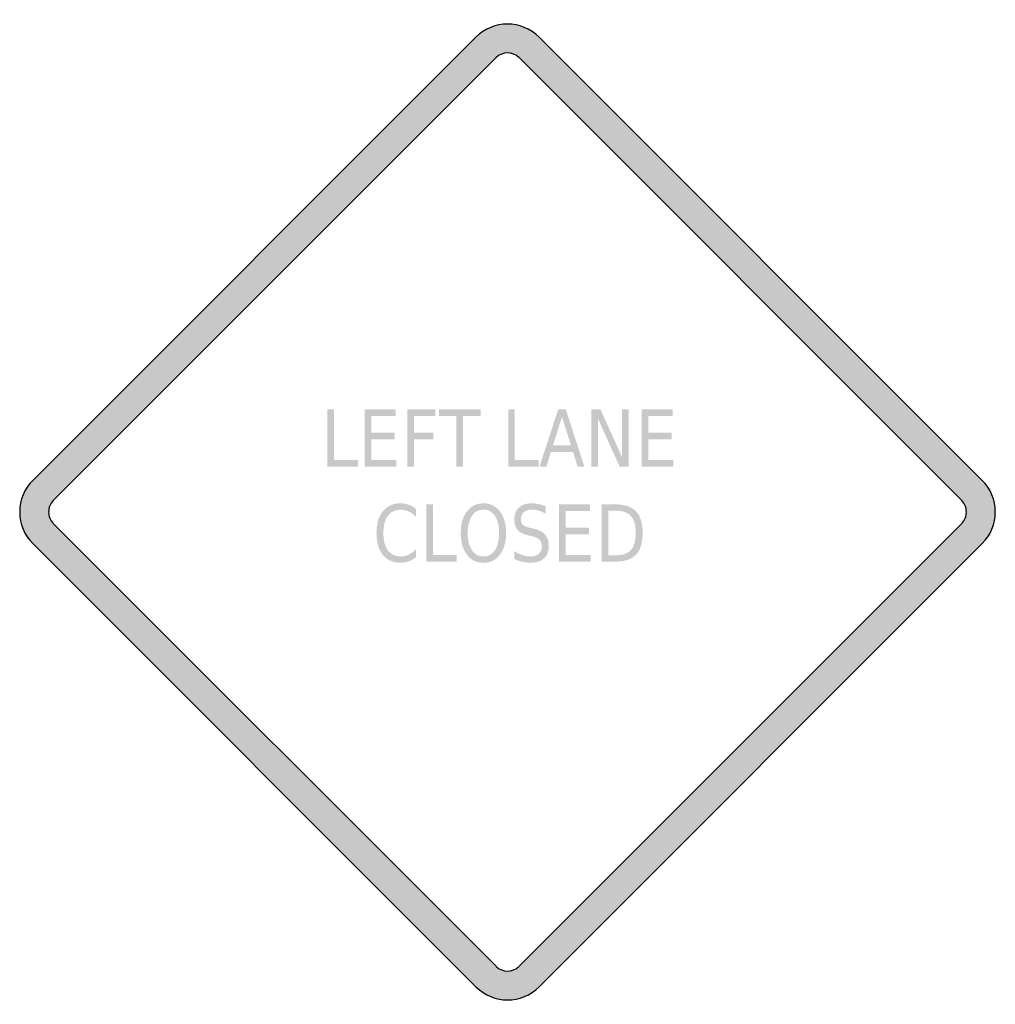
# Model space of a CAD drawing. Header units: inches. Extents: x -0.5 to 0.5, y -0.5 to 0.5.
import ezdxf

# ---------------------------------------------------------------- set-up
doc = ezdxf.new("R2010")
doc.units = ezdxf.units.IN
doc.header["$MEASUREMENT"] = 0

msp = doc.modelspace()

# ---------------------------------------------------------------- hatches: boundary and pattern name
h = msp.add_hatch(color=7)
h.paths.add_polyline_path([(0.0323, 0.4867), (0.4865, 0.0323), (0.4905, 0.0278), (0.4939, 0.0228), (0.4965, 0.0175), (0.4984, 0.012), (0.4995, 0.006), (0.5, 0), (0.4995, -0.006), (0.4984, -0.0118), (0.4965, -0.0175), (0.4939, -0.0228), (0.4905, -0.0278), (0.4865, -0.0323), (0.0323, -0.4867), (0.0278, -0.4907), (0.0227, -0.494), (0.0173, -0.4967), (0.0117, -0.4985), (0.006, -0.4997), (0.0002, -0.5), (-0.0057, -0.4997), (-0.0115, -0.4985), (-0.0172, -0.4967), (-0.0225, -0.494), (-0.0275, -0.4907), (-0.0323, -0.4867), (-0.4867, -0.0322), (-0.4905, -0.0278), (-0.4939, -0.0228), (-0.4965, -0.0175), (-0.4984, -0.0118), (-0.4995, -0.006), (-0.5, 0), (-0.4995, 0.006), (-0.4984, 0.012), (-0.4965, 0.0175), (-0.4939, 0.0228), (-0.4905, 0.0278), (-0.4867, 0.0323), (-0.0323, 0.4867), (-0.0277, 0.4907), (-0.0227, 0.494), (-0.0172, 0.4967), (-0.0117, 0.4985), (-0.0058, 0.4997), (0, 0.5), (0.0058, 0.4997), (0.0117, 0.4985), (0.0172, 0.4967), (0.0227, 0.494), (0.0277, 0.4907), (0.0323, 0.4867)])
h.paths.add_polyline_path([(0.0117, 0.4657), (0.4655, 0.0117), (0.467, 0.0102), (0.4682, 0.0083), (0.4692, 0.0063), (0.4699, 0.0043), (0.4704, 0.0022), (0.4704, 0), (0.4704, -0.0022), (0.4699, -0.0042), (0.4692, -0.0063), (0.4682, -0.0082), (0.467, -0.01), (0.4655, -0.0117), (0.0117, -0.4655), (0.0082, -0.4682), (0.0042, -0.4699), (0, -0.4704), (-0.0042, -0.4699), (-0.0082, -0.4682), (-0.0117, -0.4655), (-0.4655, -0.0117), (-0.467, -0.01), (-0.4682, -0.0082), (-0.4692, -0.0063), (-0.4699, -0.0042), (-0.4704, -0.0022), (-0.4704, 0), (-0.4704, 0.0022), (-0.4699, 0.0043), (-0.4692, 0.0063), (-0.4682, 0.0083), (-0.467, 0.0102), (-0.4655, 0.0117), (-0.0117, 0.4655), (-0.0082, 0.4684), (-0.0042, 0.4699), (0, 0.4705), (0.0042, 0.4699), (0.0082, 0.4684), (0.0117, 0.4657)], flags=0)
for points in [[(-0.1846, 0.1052), (-0.1778, 0.1052), (-0.1778, 0.0532), (-0.1534, 0.0532), (-0.1534, 0.0465), (-0.1846, 0.0465), (-0.1846, 0.1052)], [(-0.1463, 0.1052), (-0.1145, 0.1052), (-0.1145, 0.0985), (-0.1395, 0.0985), (-0.1395, 0.0812), (-0.1156, 0.0812), (-0.1156, 0.0745), (-0.1395, 0.0745), (-0.1395, 0.0532), (-0.1139, 0.0532), (-0.1139, 0.0465), (-0.1463, 0.0465), (-0.1463, 0.1052)], [(-0.1028, 0.1052), (-0.0739, 0.1052), (-0.0739, 0.0985), (-0.096, 0.0985), (-0.096, 0.0812), (-0.0761, 0.0812), (-0.0761, 0.0746), (-0.096, 0.0746), (-0.096, 0.0465), (-0.1028, 0.0465), (-0.1028, 0.1052)], [(-0.0701, 0.1052), (-0.0276, 0.1052), (-0.0276, 0.0985), (-0.0455, 0.0985), (-0.0455, 0.0465), (-0.0523, 0.0465), (-0.0523, 0.0985), (-0.0701, 0.0985), (-0.0701, 0.1052)], [(0.0007, 0.1052), (0.0075, 0.1052), (0.0075, 0.0532), (0.0319, 0.0532), (0.0319, 0.0465), (0.0007, 0.0465), (0.0007, 0.1052)], [(0.0861, 0.1052), (0.0953, 0.1052), (0.1175, 0.0561), (0.1175, 0.1052), (0.1241, 0.1052), (0.1241, 0.0465), (0.115, 0.0465), (0.0927, 0.0956), (0.0927, 0.0465), (0.0861, 0.0465), (0.0861, 0.1052)], [(0.1376, 0.1052), (0.1693, 0.1052), (0.1693, 0.0985), (0.1444, 0.0985), (0.1444, 0.0812), (0.1683, 0.0812), (0.1683, 0.0745), (0.1444, 0.0745), (0.1444, 0.0532), (0.17, 0.0532), (0.17, 0.0465), (0.1376, 0.0465), (0.1376, 0.1052)], [(-0.0833, 0.0078), (-0.0765, 0.0078), (-0.0765, -0.0442), (-0.0521, -0.0442), (-0.0521, -0.0509), (-0.0833, -0.0509), (-0.0833, 0.0078)], [(0.0529, 0.0078), (0.0846, 0.0078), (0.0846, 0.0011), (0.0597, 0.0011), (0.0597, -0.0162), (0.0836, -0.0162), (0.0836, -0.0229), (0.0597, -0.0229), (0.0597, -0.0442), (0.0852, -0.0442), (0.0852, -0.0509), (0.0529, -0.0509), (0.0529, 0.0078)]]:
    msp.add_hatch(color=7).paths.add_polyline_path(points)
h = msp.add_hatch(color=7)
h.paths.add_polyline_path([(0.052, 0.1052), (0.0597, 0.1052), (0.0788, 0.0465), (0.0718, 0.0465), (0.0672, 0.0616), (0.0445, 0.0616), (0.04, 0.0465), (0.0328, 0.0465), (0.052, 0.1052)])
h.paths.add_polyline_path([(0.0558, 0.0974), (0.0466, 0.0682), (0.0651, 0.0682), (0.0558, 0.0974)], flags=0)
h = msp.add_hatch(color=7)
edge = h.paths.add_edge_path()
edge.add_line((-0.0938, 0.0033), (-0.0938, -0.0051))
edge.add_spline(control_points=[(-0.0938, -0.0051), (-0.0961, -0.0026), (-0.0986, -0.0007), (-0.1012, 0.0005), (-0.1038, 0.0017), (-0.1065, 0.0023), (-0.1094, 0.0023), (-0.1151, 0.0023), (-0.1195, 0.0003), (-0.1226, -0.0038), (-0.1256, -0.0079), (-0.1272, -0.0138), (-0.1272, -0.0216), (-0.1272, -0.0293), (-0.1256, -0.0352), (-0.1226, -0.0393), (-0.1195, -0.0434), (-0.1151, -0.0455), (-0.1094, -0.0455), (-0.1065, -0.0455), (-0.1038, -0.0449), (-0.1012, -0.0436), (-0.0986, -0.0424), (-0.0961, -0.0405), (-0.0938, -0.0381)], knot_values=[0, 0, 0, 0, 1, 1, 1, 2, 2, 2, 3, 3, 3, 4, 4, 4, 5, 5, 5, 6, 6, 6, 7, 7, 7, 8, 8, 8, 8], degree=3, periodic=0)
edge.add_line((-0.0938, -0.0381), (-0.0938, -0.0463))
edge.add_spline(control_points=[(-0.0938, -0.0463), (-0.0962, -0.0482), (-0.0987, -0.0497), (-0.1014, -0.0506), (-0.1041, -0.0515), (-0.1069, -0.052), (-0.1098, -0.052), (-0.1174, -0.052), (-0.1234, -0.0493), (-0.1278, -0.0439), (-0.1321, -0.0384), (-0.1343, -0.031), (-0.1343, -0.0216), (-0.1343, -0.0122), (-0.1321, -0.0047), (-0.1278, 0.0007), (-0.1234, 0.0061), (-0.1174, 0.0089), (-0.1098, 0.0089), (-0.1068, 0.0089), (-0.104, 0.0084), (-0.1013, 0.0075), (-0.0986, 0.0065), (-0.0962, 0.0051), (-0.0938, 0.0033)], knot_values=[0, 0, 0, 0, 1, 1, 1, 2, 2, 2, 3, 3, 3, 4, 4, 4, 5, 5, 5, 6, 6, 6, 7, 7, 7, 8, 8, 8, 8], degree=3, periodic=0)
h = msp.add_hatch(color=7)
edge = h.paths.add_edge_path()
edge.add_spline(control_points=[(-0.0246, 0.0089), (-0.0176, 0.0089), (-0.012, 0.0061), (-0.0078, 0.0006), (-0.0036, -0.0049), (-0.0014, -0.0123), (-0.0014, -0.0216), (-0.0014, -0.0308), (-0.0036, -0.0382), (-0.0078, -0.0437), (-0.012, -0.0493), (-0.0176, -0.052), (-0.0246, -0.052), (-0.0317, -0.052), (-0.0373, -0.0493), (-0.0416, -0.0438), (-0.0458, -0.0383), (-0.0479, -0.0309), (-0.0479, -0.0216), (-0.0479, -0.0123), (-0.0458, -0.0049), (-0.0416, 0.0006), (-0.0373, 0.0061), (-0.0317, 0.0089), (-0.0246, 0.0089)], knot_values=[0, 0, 0, 0, 1, 1, 1, 2, 2, 2, 3, 3, 3, 4, 4, 4, 5, 5, 5, 6, 6, 6, 7, 7, 7, 8, 8, 8, 8], degree=3, periodic=0)
edge = h.paths.add_edge_path(flags=0)
edge.add_spline(control_points=[(-0.0246, 0.0024), (-0.0296, 0.0024), (-0.0335, 0.0003), (-0.0364, -0.004), (-0.0393, -0.0083), (-0.0408, -0.0142), (-0.0408, -0.0216), (-0.0408, -0.029), (-0.0393, -0.0348), (-0.0364, -0.0391), (-0.0335, -0.0434), (-0.0296, -0.0456), (-0.0246, -0.0456), (-0.0197, -0.0456), (-0.0158, -0.0434), (-0.0129, -0.0391), (-0.01, -0.0348), (-0.0086, -0.029), (-0.0086, -0.0216), (-0.0086, -0.0142), (-0.01, -0.0083), (-0.0129, -0.004), (-0.0158, 0.0003), (-0.0197, 0.0024), (-0.0246, 0.0024)], knot_values=[0, 0, 0, 0, 1, 1, 1, 2, 2, 2, 3, 3, 3, 4, 4, 4, 5, 5, 5, 6, 6, 6, 7, 7, 7, 8, 8, 8, 8], degree=3, periodic=0)
h = msp.add_hatch(color=7)
edge = h.paths.add_edge_path()
edge.add_line((0.0392, 0.0059), (0.0392, -0.0019))
edge.add_spline(control_points=[(0.0392, -0.0019), (0.0367, -0.0004), (0.0342, 0.0007), (0.032, 0.0014), (0.0297, 0.0021), (0.0275, 0.0024), (0.0253, 0.0024), (0.0216, 0.0024), (0.0188, 0.0016), (0.0168, -0.0001), (0.0148, -0.0018), (0.0138, -0.0042), (0.0138, -0.0072), (0.0138, -0.0098), (0.0144, -0.0118), (0.0158, -0.0131), (0.0171, -0.0144), (0.0196, -0.0155), (0.0234, -0.0163)], knot_values=[0, 0, 0, 0, 1, 1, 1, 2, 2, 2, 3, 3, 3, 4, 4, 4, 5, 5, 5, 6, 6, 6, 6], degree=3, periodic=0)
edge.add_line((0.0234, -0.0163), (0.0274, -0.0173))
edge.add_spline(control_points=[(0.0274, -0.0173), (0.0325, -0.0184), (0.0363, -0.0204), (0.0387, -0.0233), (0.0411, -0.0261), (0.0423, -0.0299), (0.0423, -0.0347), (0.0423, -0.0404), (0.0406, -0.0447), (0.0374, -0.0476), (0.0341, -0.0505), (0.0294, -0.052), (0.0231, -0.052), (0.0207, -0.052), (0.0181, -0.0517), (0.0155, -0.0511), (0.0128, -0.0504), (0.01, -0.0495), (0.0071, -0.0483)], knot_values=[0, 0, 0, 0, 1, 1, 1, 2, 2, 2, 3, 3, 3, 4, 4, 4, 5, 5, 5, 6, 6, 6, 6], degree=3, periodic=0)
edge.add_line((0.0071, -0.0483), (0.0071, -0.0401))
edge.add_spline(control_points=[(0.0071, -0.0401), (0.0099, -0.0419), (0.0126, -0.0433), (0.0153, -0.0442), (0.0179, -0.0451), (0.0205, -0.0456), (0.0231, -0.0456), (0.0269, -0.0456), (0.0299, -0.0447), (0.032, -0.0429), (0.0341, -0.0411), (0.0352, -0.0386), (0.0352, -0.0353), (0.0352, -0.0324), (0.0344, -0.0301), (0.0329, -0.0285), (0.0314, -0.0269), (0.0289, -0.0257), (0.0255, -0.0249)], knot_values=[0, 0, 0, 0, 1, 1, 1, 2, 2, 2, 3, 3, 3, 4, 4, 4, 5, 5, 5, 6, 6, 6, 6], degree=3, periodic=0)
edge.add_line((0.0255, -0.0249), (0.0213, -0.0239))
edge.add_spline(control_points=[(0.0213, -0.0239), (0.0163, -0.0227), (0.0126, -0.0209), (0.0103, -0.0184), (0.0081, -0.0159), (0.007, -0.0124), (0.007, -0.0079), (0.007, -0.0027), (0.0085, 0.0014), (0.0116, 0.0044), (0.0148, 0.0074), (0.0191, 0.0089), (0.0246, 0.0089), (0.0269, 0.0089), (0.0293, 0.0086), (0.0318, 0.0081), (0.0342, 0.0076), (0.0367, 0.0069), (0.0392, 0.0059)], knot_values=[0, 0, 0, 0, 1, 1, 1, 2, 2, 2, 3, 3, 3, 4, 4, 4, 5, 5, 5, 6, 6, 6, 6], degree=3, periodic=0)
h = msp.add_hatch(color=7)
edge = h.paths.add_edge_path()
edge.add_line((0.0964, 0.0078), (0.1103, 0.0078))
edge.add_spline(control_points=[(0.1103, 0.0078), (0.12, 0.0078), (0.1272, 0.0054), (0.1317, 0.0007), (0.1363, -0.004), (0.1385, -0.0114), (0.1385, -0.0215), (0.1385, -0.0316), (0.1363, -0.039), (0.1317, -0.0438), (0.1271, -0.0485), (0.12, -0.0509), (0.1103, -0.0509)], knot_values=[0, 0, 0, 0, 1, 1, 1, 2, 2, 2, 3, 3, 3, 4, 4, 4, 4], degree=3, periodic=0)
edge.add_line((0.1103, -0.0509), (0.0964, -0.0509))
edge.add_line((0.0964, -0.0509), (0.0964, 0.0078))
edge = h.paths.add_edge_path(flags=0)
edge.add_line((0.1032, 0.0013), (0.1032, -0.0443))
edge.add_line((0.1032, -0.0443), (0.1113, -0.0443))
edge.add_spline(control_points=[(0.1113, -0.0443), (0.1183, -0.0443), (0.1233, -0.0425), (0.1266, -0.0388), (0.1298, -0.0352), (0.1314, -0.0294), (0.1314, -0.0215), (0.1314, -0.0136), (0.1298, -0.0079), (0.1266, -0.0042), (0.1233, -0.0005), (0.1183, 0.0013), (0.1113, 0.0013)], knot_values=[0, 0, 0, 0, 1, 1, 1, 2, 2, 2, 3, 3, 3, 4, 4, 4, 4], degree=3, periodic=0)
edge.add_line((0.1113, 0.0013), (0.1032, 0.0013))

# ---------------------------------------------------------------- linework, layer by layer
at = {"color": 7}
for p, q in [((-0.4867, 0.0323), (-0.0323, 0.4867)), ((0.0323, 0.4867), (0.4867, 0.0323)), ((-0.4656, 0.0118), (-0.0117, 0.4656)), ((0.0118, 0.4656), (0.4656, 0.0118)), ((-0.0117, -0.4655), (-0.4656, -0.0117)), ((0.4656, -0.0117), (0.0118, -0.4655)), ((-0.0323, -0.4867), (-0.4867, -0.0322)), ((0.4867, -0.0322), (0.0323, -0.4867))]:
    msp.add_line(p, q, dxfattribs=at)
for points in [[(0.0324, 0.4866), (0.0145, 0.5045), (-0.0145, 0.5045), (-0.0324, 0.4866)], [(0.0117, 0.4656), (0.0052, 0.4721), (-0.0052, 0.4721), (-0.0117, 0.4656)], [(-0.0117, -0.4656), (-0.0052, -0.472), (0.0052, -0.472), (0.0117, -0.4656)], [(-0.0323, -0.4866), (-0.0144, -0.5045), (0.0146, -0.5045), (0.0325, -0.4866)]]:
    msp.add_open_spline(points, degree=3, dxfattribs=at)
for points in [[(-0.4866, 0.0324), (-0.4952, 0.0238), (-0.5, 0.0122), (-0.5, 0), (-0.5, -0.0121), (-0.4952, -0.0238), (-0.4866, -0.0323)], [(0.4866, -0.0323), (0.4952, -0.0238), (0.5, -0.0121), (0.5, 0), (0.5, 0.0122), (0.4952, 0.0238), (0.4866, 0.0324)], [(-0.4656, 0.0117), (-0.4687, 0.0086), (-0.4704, 0.0044), (-0.4704, 0), (-0.4704, -0.0043), (-0.4687, -0.0085), (-0.4656, -0.0116)], [(0.4656, -0.0116), (0.4687, -0.0085), (0.4704, -0.0043), (0.4704, 0), (0.4704, 0.0044), (0.4687, 0.0086), (0.4656, 0.0117)]]:
    msp.add_open_spline(points, degree=3, knots=[0, 0, 0, 0, 1, 1, 1, 2, 2, 2, 2], dxfattribs=at)

doc.saveas('drawing.dxf')
